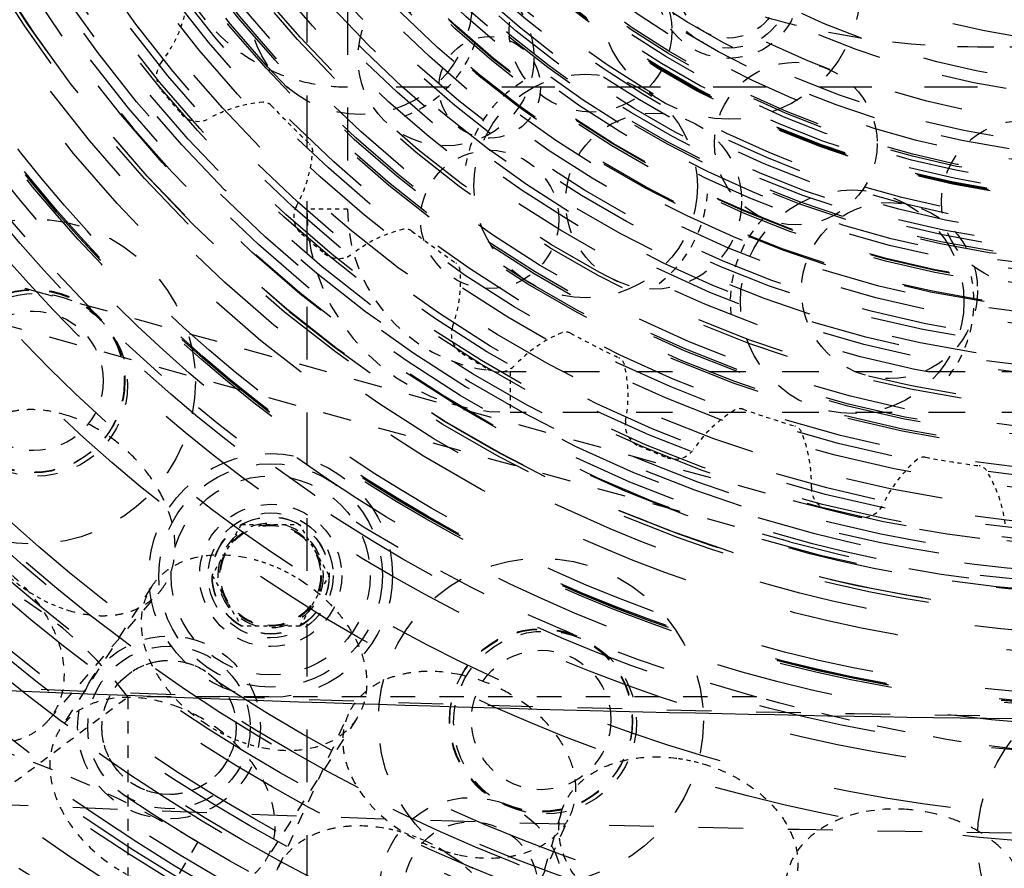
# Model space of a CAD drawing. Header units: millimetres. Extents: x 14186 to 17588, y 1400 to 3805.
# Tile 136 of 256: x 16373 to 16397, y 2681 to 2702. Entities that reach past the tile are written whole.
import ezdxf

# ---------------------------------------------------------------- set-up
doc = ezdxf.new("R2010")
doc.units = ezdxf.units.MM
doc.linetypes.add('HIDDEN', pattern=[0.2, 0.1, -0.1])
for name, color, linetype in [('1_13_1', 7, 'Continuous'), ('1_17', 7, 'Continuous'), ('1_29', 7, 'Continuous'), ('1_31', 7, 'Continuous'), ('1_32', 7, 'Continuous'), ('1_35', 7, 'Continuous'), ('1_38', 7, 'Continuous'), ('1_40', 7, 'Continuous'), ('1_47', 7, 'Continuous'), ('1_51', 7, 'Continuous'), ('1_6', 7, 'Continuous'), ('1_71', 7, 'Continuous'), ('1_73', 7, 'Continuous'), ('1_80', 7, 'Continuous'), ('1_80_14', 7, 'Continuous'), ('1_80_146', 7, 'Continuous'), ('1_80_153', 7, 'Continuous'), ('1_80_2', 7, 'Continuous'), ('1_80_5', 7, 'Continuous'), ('1_80_55', 7, 'Continuous'), ('DEFAULT_2', 8, 'HIDDEN')]:
    doc.layers.add(name, color=color, linetype=linetype)
doc.layers.add('dim', color=82, linetype='Continuous', lineweight=9)
doc.styles.get("Standard").update_dxf_attribs({"font": 'arial.ttf'})
doc.dimstyles.new('ISO-25', dxfattribs={"dimtxt": 2.5, "dimasz": 2.5, "dimexe": 1.25, "dimexo": 0.625, "dimtad": 1, "dimtxsty": 'Standard', "dimcen": 2.5, "dimadec": 0, "dimazin": 0, "dimtfac": 1, "dimtmove": 0, "dimatfit": 3, "dimfxl": 1, "dimarcsym": 0})

# ---------------------------------------------------------------- blocks, each defined once
blk = doc.blocks.new('*D24')
at = {"layer": 'Defpoints', "color": 0, "transparency": 16777216}
for p in [(16328.859, 2985.593), (16472.816, 2454.767)]:
    blk.add_point(p, dxfattribs=at)
at = {"layer": 'dim', "color": 0, "linetype": 'Continuous', "lineweight": -2, "transparency": 16777216}
for p, q in [((16322.578, 3008.756), (16316.296, 3031.92)), ((16328.859, 2985.593), (16472.816, 2454.767)), ((16510.019, 2317.586), (16479.098, 2431.603))]:
    blk.add_line(p, q, dxfattribs=at)
at = {"layer": 'dim', "color": 0, "transparency": 16777216}
for points in [[(16326.438, 3009.803), (16318.717, 3007.709), (16328.859, 2985.593)], [(16482.958, 2432.65), (16475.237, 2430.556), (16472.816, 2454.767)]]:
    blk.add_solid(points, dxfattribs=at)
at = {"layer": 'dim', "color": 0, "transparency": 16777216, "insert": (16518.28, 2368.594), "char_height": 30, "attachment_point": 5, "rotation": 285.1733}
blk.add_mtext('360%%D', dxfattribs=at)
blk = doc.blocks.new('*D27')
at = {"layer": 'Defpoints', "color": 0, "transparency": 16777216}
for p in [(17053.851, 3119.687), (16297.825, 2320.672)]:
    blk.add_point(p, dxfattribs=at)
at = {"layer": 'dim', "color": 0, "linetype": 'Continuous', "lineweight": -2, "transparency": 16777216}
for p, q in [((17253.469, 3330.657), (17070.346, 3137.12)), ((16297.825, 2320.672), (17053.851, 3119.687)), ((16281.33, 2303.239), (16264.835, 2285.806))]:
    blk.add_line(p, q, dxfattribs=at)
at = {"layer": 'dim', "color": 0, "transparency": 16777216}
for points in [[(17067.44, 3139.87), (17073.251, 3134.371), (17053.851, 3119.687)], [(16278.424, 2305.989), (16284.235, 2300.49), (16297.825, 2320.672)]]:
    blk.add_solid(points, dxfattribs=at)
at = {"layer": 'dim', "color": 0, "transparency": 16777216, "insert": (17191.287, 3297.171), "char_height": 30, "attachment_point": 5, "rotation": 46.5835}
blk.add_mtext('∅1100', dxfattribs=at)
blk = doc.blocks.new('*D28')
at = {"layer": 'Defpoints', "color": 0, "transparency": 16777216}
for p in [(17217.995, 2998.669), (16133.681, 2441.691)]:
    blk.add_point(p, dxfattribs=at)
at = {"layer": 'dim', "color": 0, "linetype": 'Continuous', "lineweight": -2, "transparency": 16777216}
for p, q in [((17380.14, 3081.958), (17239.343, 3009.635)), ((16133.681, 2441.691), (17217.995, 2998.669)), ((16112.333, 2430.725), (16090.984, 2419.759))]:
    blk.add_line(p, q, dxfattribs=at)
at = {"layer": 'dim', "color": 0, "transparency": 16777216}
for points in [[(17237.515, 3013.193), (17241.17, 3006.077), (17217.995, 2998.669)], [(16110.505, 2434.283), (16114.16, 2427.167), (16133.681, 2441.691)]]:
    blk.add_solid(points, dxfattribs=at)
at = {"layer": 'dim', "color": 0, "transparency": 16777216, "insert": (17310.293, 3070.985), "char_height": 30, "attachment_point": 5, "rotation": 27.1882}
blk.add_mtext('∅1219', dxfattribs=at)

msp = doc.modelspace()

# ---------------------------------------------------------------- linework, layer by layer
for centre, radius in [((16675.838, 2720.18), 609.5), ((16675.838, 2720.18), 550), ((16400.838, 2720.18), 275)]:
    msp.add_circle(centre, radius)
at = {"color": 7, "linetype": 'Continuous'}
for points, knots in [([(16397.714, 2684.637), (16390.771, 2684.726), (16363.011, 2685.439), (16335.288, 2687.581), (16314.602, 2689.986)], [0, 0, 0, 0, 0.250041, 1, 1, 1, 1]), ([(16314.03, 2685.221), (16320.969, 2684.415), (16348.76, 2681.545), (16376.7, 2680.107), (16397.65, 2679.839)], [0, 0, 0, 0, 0.250039, 1, 1, 1, 1]), ([(16506.496, 2678.869), (16473.24, 2675.491), (16406.25, 2672.793), (16339.431, 2678.274), (16306.342, 2683.031)], [0, 0, 0, 0, 0.499984, 1, 1, 1, 1])]:
    msp.add_open_spline(points, degree=3, knots=knots, dxfattribs=at)
at = {"layer": '1_13_1', "color": 8, "linetype": 'HIDDEN', "ltscale": 3}
for p, q in [((16376.519, 2687.887), (16374.263, 2684.378)), ((16381.566, 2684.644), (16379.311, 2681.134))]:
    msp.add_line(p, q, dxfattribs=at)
at = {"layer": '1_13_1', "color": 8, "linetype": 'HIDDEN', "ltscale": 2}
for points, knots in [([(16376.519, 2687.888), (16376.573, 2687.973), (16376.702, 2688.134), (16376.942, 2688.335), (16377.225, 2688.494), (16377.661, 2688.646), (16378.284, 2688.708), (16378.788, 2688.629), (16379.042, 2688.561)], [0, 0, 0, 0, 0.109123, 0.220409, 0.335731, 0.456465, 0.716121, 1, 1, 1, 1]), ([(16380.189, 2688.05), (16380.514, 2687.841), (16380.957, 2687.464), (16381.405, 2686.864), (16381.648, 2686.397), (16381.792, 2685.922), (16381.831, 2685.459), (16381.772, 2685.091), (16381.671, 2684.825), (16381.604, 2684.702), (16381.566, 2684.644)], [0, 0, 0, 0, 0.28672, 0.423847, 0.553836, 0.675631, 0.789329, 0.896419, 0.948454, 1, 1, 1, 1]), ([(16377.895, 2684.481), (16377.57, 2684.69), (16377.128, 2685.067), (16376.679, 2685.667), (16376.436, 2686.134), (16376.292, 2686.609), (16376.253, 2687.073), (16376.312, 2687.44), (16376.414, 2687.706), (16376.481, 2687.829), (16376.519, 2687.888)], [0, 0, 0, 0, 0.28672, 0.423847, 0.553836, 0.675631, 0.789329, 0.896419, 0.948454, 1, 1, 1, 1]), ([(16376.787, 2685.052), (16376.532, 2685.119), (16376.029, 2685.198), (16375.406, 2685.137), (16374.97, 2684.984), (16374.687, 2684.826), (16374.446, 2684.624), (16374.318, 2684.463), (16374.263, 2684.378)], [0, 0, 0, 0, 0.283877, 0.543532, 0.664267, 0.779589, 0.890876, 1, 1, 1, 1]), ([(16381.566, 2684.644), (16381.511, 2684.558), (16381.383, 2684.397), (16381.142, 2684.196), (16380.859, 2684.037), (16380.423, 2683.885), (16379.8, 2683.823), (16379.297, 2683.902), (16379.042, 2683.97)], [0, 0, 0, 0, 0.109123, 0.220409, 0.335731, 0.456465, 0.716121, 1, 1, 1, 1]), ([(16374.263, 2684.378), (16374.225, 2684.319), (16374.158, 2684.197), (16374.057, 2683.93), (16373.998, 2683.563), (16374.037, 2683.099), (16374.181, 2682.625), (16374.424, 2682.157), (16374.872, 2681.557), (16375.315, 2681.18), (16375.64, 2680.971)], [0, 0, 0, 0, 0.051546, 0.103582, 0.210671, 0.324369, 0.446163, 0.576152, 0.713279, 1, 1, 1, 1]), ([(16376.787, 2680.46), (16377.041, 2680.392), (16377.545, 2680.313), (16378.168, 2680.375), (16378.604, 2680.528), (16378.887, 2680.686), (16379.127, 2680.887), (16379.256, 2681.049), (16379.311, 2681.134)], [0, 0, 0, 0, 0.283877, 0.543533, 0.664268, 0.77959, 0.890876, 1, 1, 1, 1])]:
    msp.add_open_spline(points, degree=3, knots=knots, dxfattribs=at)
at = {"layer": '1_13_1', "color": 8, "linetype": 'HIDDEN', "ltscale": 0.9}
for points, knots in [([(16379.042, 2688.561), (16379.142, 2688.535), (16379.543, 2688.41), (16379.923, 2688.221), (16380.189, 2688.05)], [0, 0, 0, 0, 0.245467, 1, 1, 1, 1]), ([(16379.042, 2683.97), (16378.943, 2683.996), (16378.542, 2684.121), (16378.162, 2684.31), (16377.895, 2684.481)], [0, 0, 0, 0, 0.245467, 1, 1, 1, 1]), ([(16375.64, 2680.971), (16375.73, 2680.914), (16376.091, 2680.7), (16376.484, 2680.541), (16376.787, 2680.46)], [0, 0, 0, 0, 0.253888, 1, 1, 1, 1])]:
    msp.add_open_spline(points, degree=3, knots=knots, dxfattribs=at)
at = {"layer": '1_13_1', "color": 8, "linetype": 'HIDDEN', "ltscale": 3}
msp.add_open_spline([(16379.311, 2681.134), (16379.358, 2681.208), (16379.441, 2681.367), (16379.524, 2681.626), (16379.563, 2681.902), (16379.558, 2682.191), (16379.511, 2682.489), (16379.388, 2682.898), (16379.129, 2683.404), (16378.684, 2683.957), (16378.125, 2684.437), (16377.486, 2684.815), (16377.022, 2684.989), (16376.787, 2685.052)], degree=3, knots=[0, 0, 0, 0, 0.049978, 0.100716, 0.152896, 0.207058, 0.263575, 0.322633, 0.448103, 0.582166, 0.721614, 0.862328, 1, 1, 1, 1], dxfattribs=at)
at = {"layer": '1_17', "color": 8, "linetype": 'HIDDEN', "ltscale": 44}
msp.add_circle((16400.838, 2720.18), 55, dxfattribs=at)
at = {"layer": '1_17', "color": 8, "linetype": 'HIDDEN', "ltscale": 43}
msp.add_circle((16400.838, 2720.18), 54.5, dxfattribs=at)
at = {"layer": '1_17', "color": 8, "linetype": 'HIDDEN', "ltscale": 38}
msp.add_circle((16400.838, 2720.18), 47, dxfattribs=at)
at = {"layer": '1_17', "color": 8, "linetype": 'HIDDEN', "ltscale": 37}
for radius in [46.9, 46.8, 46.143, 46]:
    msp.add_circle((16400.838, 2720.18), radius, dxfattribs=at)
at = {"layer": '1_17', "color": 8, "linetype": 'HIDDEN', "ltscale": 36}
msp.add_circle((16400.838, 2720.18), 45, dxfattribs=at)
at = {"layer": '1_17', "color": 8, "linetype": 'HIDDEN', "ltscale": 35}
msp.add_circle((16400.838, 2720.18), 44.4, dxfattribs=at)
at = {"layer": '1_17', "color": 8, "linetype": 'HIDDEN', "ltscale": 34}
msp.add_circle((16400.838, 2720.18), 42.9, dxfattribs=at)
at = {"layer": '1_29', "color": 8, "linetype": 'HIDDEN'}
for p, q in [((16378.727, 2689.418), (16378.005, 2688.168)), ((16378.727, 2689.418), (16380.17, 2689.418)), ((16380.892, 2688.168), (16380.17, 2689.418)), ((16378.005, 2688.168), (16378.727, 2686.918)), ((16380.17, 2686.918), (16380.892, 2688.168)), ((16380.17, 2686.918), (16378.727, 2686.918))]:
    msp.add_line(p, q, dxfattribs=at)
at = {"layer": '1_29', "color": 8, "linetype": 'HIDDEN', "ltscale": 7}
msp.add_circle((16379.448, 2688.168), 2.75, dxfattribs=at)
at = {"layer": '1_29', "color": 8, "linetype": 'HIDDEN', "ltscale": 6}
msp.add_circle((16379.448, 2688.168), 2.45, dxfattribs=at)
at = {"layer": '1_29', "color": 8, "linetype": 'HIDDEN', "ltscale": 5}
for radius in [1.537, 1.443, 1.437]:
    msp.add_circle((16379.448, 2688.168), radius, dxfattribs=at)
at = {"layer": '1_29', "color": 8, "linetype": 'HIDDEN', "ltscale": 4}
for radius in [1.293, 1.25]:
    msp.add_circle((16379.448, 2688.168), radius, dxfattribs=at)
at = {"layer": '1_31', "color": 8, "linetype": 'HIDDEN', "ltscale": 18}
msp.add_circle((16400.838, 2720.18), 22, dxfattribs=at)
at = {"layer": '1_31', "color": 8, "linetype": 'HIDDEN', "ltscale": 17}
msp.add_circle((16400.838, 2720.18), 21, dxfattribs=at)
at = {"layer": '1_31', "color": 8, "linetype": 'HIDDEN', "ltscale": 16}
for radius in [20.3, 20]:
    msp.add_circle((16400.838, 2720.18), radius, dxfattribs=at)
at = {"layer": '1_32', "color": 8, "linetype": 'HIDDEN', "ltscale": 21}
for radius in [26, 25.7]:
    msp.add_circle((16400.838, 2720.18), radius, dxfattribs=at)
at = {"layer": '1_32', "color": 8, "linetype": 'HIDDEN', "ltscale": 20}
msp.add_circle((16400.838, 2720.18), 25, dxfattribs=at)
at = {"layer": '1_32', "color": 8, "linetype": 'HIDDEN', "ltscale": 19}
for radius in [24.35, 24]:
    msp.add_circle((16400.838, 2720.18), radius, dxfattribs=at)
at = {"layer": '1_35', "color": 8, "linetype": 'HIDDEN', "ltscale": 23}
msp.add_circle((16400.838, 2720.18), 29, dxfattribs=at)
at = {"layer": '1_35', "color": 8, "linetype": 'HIDDEN', "ltscale": 21}
msp.add_circle((16400.838, 2720.18), 26.35, dxfattribs=at)
at = {"layer": '1_38', "color": 8, "linetype": 'HIDDEN', "ltscale": 22}
msp.add_circle((16400.838, 2720.18), 27.183, dxfattribs=at)
at = {"layer": '1_38', "color": 8, "linetype": 'HIDDEN', "ltscale": 20}
for radius in [25.558, 25.531, 25.066, 25.016]:
    msp.add_circle((16400.838, 2720.18), radius, dxfattribs=at)
at = {"layer": '1_40', "color": 8, "linetype": 'HIDDEN', "ltscale": 22}
msp.add_circle((16400.838, 2720.18), 27, dxfattribs=at)
at = {"layer": '1_40', "color": 8, "linetype": 'HIDDEN', "ltscale": 18}
msp.add_circle((16400.838, 2720.18), 22.5, dxfattribs=at)
at = {"layer": '1_47', "color": 8, "linetype": 'HIDDEN', "ltscale": 3}
for p, q in [((16379.629, 2680.96), (16381.362, 2684.755)), ((16385.086, 2678.468), (16386.82, 2682.263))]:
    msp.add_line(p, q, dxfattribs=at)
at = {"layer": '1_47', "color": 8, "linetype": 'HIDDEN', "ltscale": 2}
for points, knots in [([(16384.091, 2685.728), (16383.8, 2685.788), (16383.359, 2685.829), (16382.792, 2685.766), (16382.406, 2685.665), (16382.061, 2685.509), (16381.764, 2685.303), (16381.525, 2685.052), (16381.408, 2684.857), (16381.362, 2684.755)], [0, 0, 0, 0, 0.285695, 0.420101, 0.547666, 0.668365, 0.782895, 0.892724, 1, 1, 1, 1]), ([(16381.362, 2684.755), (16381.333, 2684.692), (16381.284, 2684.561), (16381.221, 2684.283), (16381.215, 2683.911), (16381.32, 2683.457), (16381.53, 2683.008), (16381.837, 2682.58), (16382.366, 2682.05), (16382.858, 2681.74), (16383.209, 2681.579)], [0, 0, 0, 0, 0.051546, 0.103582, 0.210671, 0.32437, 0.446164, 0.576153, 0.713279, 1, 1, 1, 1]), ([(16384.091, 2681.29), (16384.381, 2681.23), (16384.822, 2681.189), (16385.389, 2681.252), (16385.775, 2681.353), (16386.121, 2681.509), (16386.417, 2681.715), (16386.656, 2681.966), (16386.773, 2682.161), (16386.82, 2682.263)], [0, 0, 0, 0, 0.285696, 0.420103, 0.547668, 0.668366, 0.782895, 0.892724, 1, 1, 1, 1]), ([(16379.629, 2680.96), (16379.675, 2681.062), (16379.792, 2681.257), (16380.031, 2681.508), (16380.328, 2681.714), (16380.673, 2681.87), (16381.059, 2681.971), (16381.626, 2682.034), (16382.067, 2681.993), (16382.358, 2681.933)], [0, 0, 0, 0, 0.107275, 0.217104, 0.331634, 0.452332, 0.579896, 0.714303, 1, 1, 1, 1]), ([(16383.239, 2681.644), (16383.59, 2681.483), (16384.082, 2681.173), (16384.611, 2680.643), (16384.918, 2680.215), (16385.128, 2679.766), (16385.233, 2679.312), (16385.227, 2678.94), (16385.165, 2678.662), (16385.115, 2678.531), (16385.086, 2678.468)], [0, 0, 0, 0, 0.286719, 0.423845, 0.553835, 0.67563, 0.789329, 0.896419, 0.948454, 1, 1, 1, 1]), ([(16381.476, 2677.784), (16381.125, 2677.945), (16380.633, 2678.255), (16380.104, 2678.785), (16379.797, 2679.213), (16379.587, 2679.662), (16379.482, 2680.116), (16379.488, 2680.488), (16379.551, 2680.766), (16379.6, 2680.897), (16379.629, 2680.96)], [0, 0, 0, 0, 0.286719, 0.423845, 0.553835, 0.67563, 0.789329, 0.896419, 0.948454, 1, 1, 1, 1])]:
    msp.add_open_spline(points, degree=3, knots=knots, dxfattribs=at)
at = {"layer": '1_47', "color": 8, "linetype": 'HIDDEN', "ltscale": 3}
msp.add_open_spline([(16386.82, 2682.263), (16386.854, 2682.339), (16386.911, 2682.497), (16386.957, 2682.749), (16386.962, 2683.01), (16386.916, 2683.375), (16386.752, 2683.838), (16386.417, 2684.36), (16385.957, 2684.835), (16385.398, 2685.237), (16384.769, 2685.546), (16384.318, 2685.681), (16384.091, 2685.728)], degree=3, knots=[0, 0, 0, 0, 0.050251, 0.101184, 0.153416, 0.207453, 0.322006, 0.446233, 0.57912, 0.718104, 0.859685, 1, 1, 1, 1], dxfattribs=at)
at = {"layer": '1_47', "color": 8, "linetype": 'HIDDEN', "ltscale": 0.7}
for points, knots in [([(16382.358, 2681.933), (16382.433, 2681.918), (16382.734, 2681.846), (16383.027, 2681.74), (16383.239, 2681.644)], [0, 0, 0, 0, 0.247542, 1, 1, 1, 1]), ([(16383.209, 2681.579), (16383.28, 2681.547), (16383.565, 2681.426), (16383.864, 2681.337), (16384.091, 2681.29)], [0, 0, 0, 0, 0.252085, 1, 1, 1, 1])]:
    msp.add_open_spline(points, degree=3, knots=knots, dxfattribs=at)
at = {"layer": '1_51', "color": 8, "linetype": 'HIDDEN', "ltscale": 33}
for radius in [41.9, 41.4]:
    msp.add_circle((16400.838, 2720.18), radius, dxfattribs=at)
at = {"layer": '1_51', "color": 8, "linetype": 'HIDDEN', "ltscale": 31}
msp.add_circle((16400.838, 2720.18), 38.657, dxfattribs=at)
at = {"layer": '1_51', "color": 8, "linetype": 'HIDDEN', "ltscale": 27}
for radius in [34, 33.5]:
    msp.add_circle((16400.838, 2720.18), radius, dxfattribs=at)
at = {"layer": '1_51', "color": 8, "linetype": 'HIDDEN', "ltscale": 26}
msp.add_circle((16400.838, 2720.18), 32.5, dxfattribs=at)
at = {"layer": '1_51', "color": 8, "linetype": 'HIDDEN', "ltscale": 4}
for centre, radius in [((16373.614, 2692.956), 1.716), ((16379.448, 2688.168), 1.23), ((16386.104, 2684.611), 1.716)]:
    msp.add_circle(centre, radius, dxfattribs=at)
at = {"layer": '1_51', "color": 8, "linetype": 'HIDDEN', "ltscale": 29}
msp.add_arc((16400.838, 2720.18), 38, 356.25, 341.25, dxfattribs=at)
at = {"layer": '1_51', "color": 8, "linetype": 'HIDDEN', "ltscale": 25}
msp.add_arc((16400.838, 2720.18), 33, 356.25, 341.25, dxfattribs=at)
at = {"layer": '1_6', "color": 8, "linetype": 'HIDDEN', "ltscale": 19}
msp.add_circle((16400.838, 2720.18), 24, dxfattribs=at)
at = {"layer": '1_6', "color": 8, "linetype": 'HIDDEN', "ltscale": 15}
msp.add_circle((16400.838, 2720.18), 19, dxfattribs=at)
at = {"layer": '1_71', "color": 8, "linetype": 'HIDDEN', "ltscale": 3}
msp.add_line((16386.601, 2682.344), (16385.426, 2678.341), dxfattribs=at)
at = {"layer": '1_71', "color": 8, "linetype": 'HIDDEN', "ltscale": 2}
for points, knots in [([(16386.602, 2682.344), (16386.636, 2682.46), (16386.734, 2682.688), (16386.962, 2682.991), (16387.263, 2683.249), (16387.627, 2683.454), (16388.044, 2683.602), (16388.665, 2683.72), (16389.155, 2683.709), (16389.48, 2683.664)], [0, 0, 0, 0, 0.105761, 0.214469, 0.328523, 0.449441, 0.577769, 0.713188, 1, 1, 1, 1]), ([(16390.078, 2683.534), (16390.448, 2683.425), (16390.979, 2683.188), (16391.578, 2682.739), (16391.943, 2682.359), (16392.215, 2681.944), (16392.384, 2681.51), (16392.43, 2681.141), (16392.408, 2680.857), (16392.378, 2680.72), (16392.358, 2680.654)], [0, 0, 0, 0, 0.28672, 0.423847, 0.553837, 0.675631, 0.789329, 0.896419, 0.948454, 1, 1, 1, 1]), ([(16388.882, 2679.463), (16388.511, 2679.572), (16387.98, 2679.809), (16387.381, 2680.259), (16387.017, 2680.639), (16386.745, 2681.053), (16386.576, 2681.487), (16386.53, 2681.857), (16386.552, 2682.141), (16386.582, 2682.278), (16386.602, 2682.344)], [0, 0, 0, 0, 0.28672, 0.423847, 0.553837, 0.675631, 0.789329, 0.896419, 0.948454, 1, 1, 1, 1])]:
    msp.add_open_spline(points, degree=3, knots=knots, dxfattribs=at)
at = {"layer": '1_71', "color": 8, "linetype": 'HIDDEN', "ltscale": 0.4}
msp.add_open_spline([(16389.48, 2683.664), (16389.53, 2683.656), (16389.732, 2683.624), (16389.931, 2683.577), (16390.078, 2683.534)], degree=3, knots=[0, 0, 0, 0, 0.248937, 1, 1, 1, 1], dxfattribs=at)
at = {"layer": '1_73', "color": 8, "linetype": 'HIDDEN', "ltscale": 2}
msp.add_open_spline([(16395.1, 2682.408), (16394.743, 2682.434), (16394.207, 2682.405), (16393.542, 2682.219), (16393.101, 2682.018), (16392.726, 2681.757), (16392.429, 2681.445), (16392.222, 2681.09), (16392.15, 2680.832), (16392.131, 2680.703)], degree=3, knots=[0, 0, 0, 0, 0.287152, 0.423483, 0.552631, 0.673927, 0.78772, 0.895533, 1, 1, 1, 1], dxfattribs=at)
at = {"layer": '1_73', "color": 8, "linetype": 'HIDDEN', "ltscale": 3}
msp.add_open_spline([(16398.07, 2679.849), (16398.08, 2679.922), (16398.091, 2680.071), (16398.073, 2680.296), (16398.023, 2680.521), (16397.911, 2680.822), (16397.689, 2681.184), (16397.317, 2681.569), (16396.851, 2681.897), (16396.312, 2682.156), (16395.721, 2682.333), (16395.309, 2682.394), (16395.1, 2682.408)], degree=3, knots=[0, 0, 0, 0, 0.051008, 0.102563, 0.155172, 0.20927, 0.322973, 0.445322, 0.576112, 0.713846, 0.856116, 1, 1, 1, 1], dxfattribs=at)
at = {"layer": '1_80', "color": 8, "linetype": 'HIDDEN', "ltscale": 19}
msp.add_circle((16400.838, 2720.18), 24.35, dxfattribs=at)
at = {"layer": '1_80', "color": 8, "linetype": 'HIDDEN', "ltscale": 18}
for radius in [22.85, 22.823, 22.4, 22.35]:
    msp.add_circle((16400.838, 2720.18), radius, dxfattribs=at)
at = {"layer": '1_80_14', "color": 8, "linetype": 'HIDDEN', "ltscale": 5}
msp.add_circle((16387.319, 2701.572), 2, dxfattribs=at)
at = {"layer": '1_80_146', "color": 8, "linetype": 'HIDDEN', "ltscale": 5}
msp.add_circle((16394.675, 2695.178), 2.166, dxfattribs=at)
at = {"layer": '1_80_153', "color": 8, "linetype": 'HIDDEN', "ltscale": 34}
for radius in [42.5, 42]:
    msp.add_circle((16400.838, 2720.18), radius, dxfattribs=at)
at = {"layer": '1_80_153', "color": 8, "linetype": 'HIDDEN', "ltscale": 28}
msp.add_circle((16400.838, 2720.18), 35.3, dxfattribs=at)
at = {"layer": '1_80_153', "color": 8, "linetype": 'HIDDEN', "ltscale": 27}
for radius in [34, 33.5]:
    msp.add_circle((16400.838, 2720.18), radius, dxfattribs=at)
at = {"layer": '1_80_153', "color": 8, "linetype": 'HIDDEN', "ltscale": 26}
msp.add_circle((16400.838, 2720.18), 33, dxfattribs=at)
at = {"layer": '1_80_153', "color": 8, "linetype": 'HIDDEN', "ltscale": 25}
for radius in [31.33, 30.83]:
    msp.add_circle((16400.838, 2720.18), radius, dxfattribs=at)
at = {"layer": '1_80_153', "color": 8, "linetype": 'HIDDEN', "ltscale": 5}
for centre in [(16373.614, 2692.956), (16386.104, 2684.611)]:
    msp.add_circle(centre, 2.25, dxfattribs=at)
at = {"layer": '1_80_153', "color": 8, "linetype": 'HIDDEN', "ltscale": 7}
msp.add_circle((16379.448, 2688.168), 3, dxfattribs=at)
at = {"layer": '1_80_153', "color": 8, "linetype": 'HIDDEN', "ltscale": 4}
msp.add_circle((16379.448, 2688.168), 1.75, dxfattribs=at)
at = {"layer": '1_80_2', "color": 8, "linetype": 'HIDDEN', "ltscale": 5}
msp.add_circle((16397.955, 2697.361), 2, dxfattribs=at)
at = {"layer": '1_80_5', "color": 8, "linetype": 'HIDDEN', "ltscale": 19}
msp.add_circle((16400.838, 2720.18), 24.35, dxfattribs=at)
at = {"layer": '1_80_5', "color": 8, "linetype": 'HIDDEN', "ltscale": 18}
for radius in [22.85, 22.823, 22.4, 22.35]:
    msp.add_circle((16400.838, 2720.18), radius, dxfattribs=at)
at = {"layer": '1_80_55', "color": 8, "linetype": 'HIDDEN', "ltscale": 7}
msp.add_circle((16387.199, 2697.751), 2.75, dxfattribs=at)
at = {"layer": 'DEFAULT_2', "color": 8, "linetype": 'HIDDEN', "ltscale": 13}
for p, q in [((16380.338, 2770.18), (16380.338, 2670.18)), ((16381.338, 2738.68), (16381.338, 2697.18)), ((16422.838, 2700.18), (16381.338, 2700.18))]:
    msp.add_line(p, q, dxfattribs=at)
at = {"layer": 'DEFAULT_2', "color": 8, "linetype": 'HIDDEN', "ltscale": 7}
for p, q in [((16336.967, 2705.302), (16392.489, 2689.962)), ((16392.222, 2688.998), (16336.701, 2704.338))]:
    msp.add_line(p, q, dxfattribs=at)
at = {"layer": 'DEFAULT_2', "color": 8, "linetype": 'HIDDEN', "ltscale": 4}
msp.add_line((16396.838, 2701.18), (16404.838, 2701.18), dxfattribs=at)
at = {"layer": 'DEFAULT_2', "color": 8, "linetype": 'HIDDEN', "ltscale": 0.7}
for p, q in [((16381.338, 2697.18), (16380.338, 2697.18)), ((16385.338, 2693.18), (16385.338, 2692.18))]:
    msp.add_line(p, q, dxfattribs=at)
at = {"layer": 'DEFAULT_2', "color": 8, "linetype": 'HIDDEN', "ltscale": 9}
for p, q in [((16416.338, 2693.18), (16385.338, 2693.18)), ((16416.338, 2692.18), (16385.338, 2692.18))]:
    msp.add_line(p, q, dxfattribs=at)
at = {"layer": 'DEFAULT_2', "color": 8, "linetype": 'HIDDEN', "ltscale": 3}
for p, q in [((16373.973, 2684.595), (16376.705, 2687.748)), ((16375.939, 2685.18), (16375.939, 2679.18)), ((16377.659, 2681.608), (16374.826, 2676.894))]:
    msp.add_line(p, q, dxfattribs=at)
at = {"layer": 'DEFAULT_2', "color": 8, "linetype": 'HIDDEN', "ltscale": 2}
msp.add_line((16372.838, 2682.853), (16375.939, 2685.18), dxfattribs=at)
at = {"layer": 'DEFAULT_2', "color": 8, "linetype": 'HIDDEN', "ltscale": 6}
msp.add_line((16391.401, 2685.18), (16375.939, 2685.18), dxfattribs=at)
at = {"layer": 'DEFAULT_2', "color": 8, "linetype": 'HIDDEN', "ltscale": 45}
msp.add_circle((16400.838, 2720.18), 56, dxfattribs=at)
at = {"layer": 'DEFAULT_2', "color": 8, "linetype": 'HIDDEN', "ltscale": 44}
for radius in [55.5, 55]:
    msp.add_circle((16400.838, 2720.18), radius, dxfattribs=at)
at = {"layer": 'DEFAULT_2', "color": 8, "linetype": 'HIDDEN', "ltscale": 43}
msp.add_circle((16400.838, 2720.18), 54.5, dxfattribs=at)
at = {"layer": 'DEFAULT_2', "color": 8, "linetype": 'HIDDEN', "ltscale": 38}
for radius in [48, 47.707, 47.5, 47]:
    msp.add_circle((16400.838, 2720.18), radius, dxfattribs=at)
at = {"layer": 'DEFAULT_2', "color": 8, "linetype": 'HIDDEN', "ltscale": 37}
for radius in [46.9, 45.793]:
    msp.add_circle((16400.838, 2720.18), radius, dxfattribs=at)
at = {"layer": 'DEFAULT_2', "color": 8, "linetype": 'HIDDEN', "ltscale": 36}
for radius in [45.5, 45, 44.5]:
    msp.add_circle((16400.838, 2720.18), radius, dxfattribs=at)
at = {"layer": 'DEFAULT_2', "color": 8, "linetype": 'HIDDEN', "ltscale": 35}
for radius in [44, 43.8]:
    msp.add_circle((16400.838, 2720.18), radius, dxfattribs=at)
at = {"layer": 'DEFAULT_2', "color": 8, "linetype": 'HIDDEN', "ltscale": 34}
msp.add_circle((16400.838, 2720.18), 42.5, dxfattribs=at)
at = {"layer": 'DEFAULT_2', "color": 8, "linetype": 'HIDDEN', "ltscale": 33}
msp.add_circle((16400.838, 2720.18), 41.9, dxfattribs=at)
at = {"layer": 'DEFAULT_2', "color": 8, "linetype": 'HIDDEN', "ltscale": 29}
for radius in [36.931, 36.436, 35.75]:
    msp.add_circle((16400.838, 2720.18), radius, dxfattribs=at)
at = {"layer": 'DEFAULT_2', "color": 8, "linetype": 'HIDDEN', "ltscale": 28}
for radius in [35.3, 35.252, 35.25, 35.221, 35]:
    msp.add_circle((16400.838, 2720.18), radius, dxfattribs=at)
at = {"layer": 'DEFAULT_2', "color": 8, "linetype": 'HIDDEN', "ltscale": 27}
for radius in [34, 33.5]:
    msp.add_circle((16400.838, 2720.18), radius, dxfattribs=at)
at = {"layer": 'DEFAULT_2', "color": 8, "linetype": 'HIDDEN', "ltscale": 26}
for radius in [33.086, 33, 32.995, 32.5, 32.25, 32]:
    msp.add_circle((16400.838, 2720.18), radius, dxfattribs=at)
at = {"layer": 'DEFAULT_2', "color": 8, "linetype": 'HIDDEN', "ltscale": 25}
for radius in [31.85, 31.639, 31.25, 30.995]:
    msp.add_circle((16400.838, 2720.18), radius, dxfattribs=at)
at = {"layer": 'DEFAULT_2', "color": 8, "linetype": 'HIDDEN', "ltscale": 24}
for radius in [30.5, 30, 29.7, 29.5]:
    msp.add_circle((16400.838, 2720.18), radius, dxfattribs=at)
at = {"layer": 'DEFAULT_2', "color": 8, "linetype": 'HIDDEN', "ltscale": 23}
for radius in [29.05, 29, 28.75, 28.7, 28.5]:
    msp.add_circle((16400.838, 2720.18), radius, dxfattribs=at)
at = {"layer": 'DEFAULT_2', "color": 8, "linetype": 'HIDDEN', "ltscale": 22}
for radius in [28, 27.916, 27.5, 27.183, 27]:
    msp.add_circle((16400.838, 2720.18), radius, dxfattribs=at)
at = {"layer": 'DEFAULT_2', "color": 8, "linetype": 'HIDDEN', "ltscale": 21}
for radius in [26.833, 26.5, 26]:
    msp.add_circle((16400.838, 2720.18), radius, dxfattribs=at)
at = {"layer": 'DEFAULT_2', "color": 8, "linetype": 'HIDDEN', "ltscale": 20}
for radius in [25.558, 25.531, 25.066, 25.016, 25, 24.667, 24.5]:
    msp.add_circle((16400.838, 2720.18), radius, dxfattribs=at)
at = {"layer": 'DEFAULT_2', "color": 8, "linetype": 'HIDDEN', "ltscale": 19}
for radius in [24.3, 24.124, 24, 23.75, 23.584, 23.45]:
    msp.add_circle((16400.838, 2720.18), radius, dxfattribs=at)
at = {"layer": 'DEFAULT_2', "color": 8, "linetype": 'HIDDEN', "ltscale": 18}
for radius in [22.8, 22.7, 22.5]:
    msp.add_circle((16400.838, 2720.18), radius, dxfattribs=at)
at = {"layer": 'DEFAULT_2', "color": 8, "linetype": 'HIDDEN', "ltscale": 17}
for radius in [21.75, 21.5]:
    msp.add_circle((16400.838, 2720.18), radius, dxfattribs=at)
at = {"layer": 'DEFAULT_2', "color": 8, "linetype": 'HIDDEN', "ltscale": 16}
msp.add_circle((16400.838, 2720.18), 20, dxfattribs=at)
at = {"layer": 'DEFAULT_2', "color": 8, "linetype": 'HIDDEN', "ltscale": 15}
for radius in [19, 18.5]:
    msp.add_circle((16400.838, 2720.18), radius, dxfattribs=at)
at = {"layer": 'DEFAULT_2', "color": 8, "linetype": 'HIDDEN', "ltscale": 8}
for centre, radius in [((16390.713, 2702.643), 3.25), ((16373.598, 2692.94), 4), ((16386.096, 2684.59), 4), ((16400.838, 2681.657), 4)]:
    msp.add_circle(centre, radius, dxfattribs=at)
at = {"layer": 'DEFAULT_2', "color": 8, "linetype": 'HIDDEN', "ltscale": 7}
for centre in [(16381.653, 2702.263), (16393.756, 2694.903)]:
    msp.add_circle(centre, 2.75, dxfattribs=at)
at = {"layer": 'DEFAULT_2', "color": 8, "linetype": 'HIDDEN', "ltscale": 4}
for centre, radius in [((16390.713, 2702.643), 1.75), ((16390.713, 2702.643), 1.25), ((16384.838, 2700.18), 1.25), ((16384.838, 2696.93), 1.7), ((16376.948, 2684.427), 1.65), ((16384.382, 2680.453), 1.65)]:
    msp.add_circle(centre, radius, dxfattribs=at)
at = {"layer": 'DEFAULT_2', "color": 8, "linetype": 'HIDDEN', "ltscale": 5}
for centre, radius in [((16390.713, 2702.643), 1.5), ((16383.762, 2700.906), 2.166), ((16392.371, 2698.795), 2), ((16388.871, 2697.379), 2.166), ((16373.598, 2692.94), 2.25), ((16373.678, 2692.861), 2.25), ((16386.096, 2684.59), 2.25), ((16376.948, 2684.427), 2.25), ((16386.2, 2684.547), 2.25), ((16376.948, 2684.427), 2), ((16384.382, 2680.453), 2.25)]:
    msp.add_circle(centre, radius, dxfattribs=at)
at = {"layer": 'DEFAULT_2', "color": 8, "linetype": 'HIDDEN', "ltscale": 31}
msp.add_arc((16400.838, 2720.18), 56.5, 236.727, 123.273, dxfattribs=at)
at = {"layer": 'DEFAULT_2', "color": 8, "linetype": 'HIDDEN', "ltscale": 27}
for radius in [50.5, 50]:
    msp.add_arc((16400.838, 2720.18), radius, 238.9973, 121.0027, dxfattribs=at)
at = {"layer": 'DEFAULT_2', "color": 8, "linetype": 'HIDDEN', "ltscale": 29}
for radius in [49, 48.5]:
    msp.add_arc((16400.838, 2720.18), radius, 225.4807, 134.5193, dxfattribs=at)
at = {"layer": 'DEFAULT_2', "color": 8, "linetype": 'HIDDEN', "ltscale": 12}
msp.add_arc((16400.838, 2720.18), 36.25, 105.0899, 254.9101, dxfattribs=at)
at = {"layer": 'DEFAULT_2', "color": 8, "linetype": 'HIDDEN', "ltscale": 24}
msp.add_arc((16400.838, 2720.18), 32.475, 194.0749, 165.9251, dxfattribs=at)
at = {"layer": 'DEFAULT_2', "color": 8, "linetype": 'HIDDEN', "ltscale": 15}
for radius in [32.35, 31.35]:
    msp.add_arc((16400.838, 2720.18), radius, 254.5549, 105.4451, dxfattribs=at)
at = {"layer": 'DEFAULT_2', "color": 8, "linetype": 'HIDDEN'}
for centre, radius, start, end in [((16374.171, 2702.8), 3.275, 322.0598, 346.578), ((16379.517, 2696.546), 3.275, 94.482, 118.9803), ((16400.838, 2720.18), 29.58, 223.7255, 226.3146), ((16377.218, 2698.843), 3.275, 331.0598, 355.5347), ((16383.477, 2693.501), 3.275, 103.482, 127.9803), ((16400.838, 2720.18), 29.58, 232.7255, 235.3146), ((16380.847, 2695.411), 3.275, 340.0598, 4.5347), ((16387.864, 2691.114), 3.275, 112.482, 136.9803), ((16384.968, 2692.588), 3.275, 349.0598, 13.5341), ((16392.571, 2689.442), 3.275, 121.482, 145.9803), ((16400.838, 2720.18), 29.58, 250.7255, 253.3146), ((16389.479, 2690.445), 3.275, 358.0598, 22.5347), ((16397.481, 2688.527), 3.275, 130.482, 154.9803), ((16400.838, 2720.18), 29.58, 259.7255, 262.3146), ((16394.271, 2689.035), 3.275, 7.0598, 31.5347)]:
    msp.add_arc(centre, radius, start, end, dxfattribs=at)
at = {"layer": 'DEFAULT_2', "color": 8, "linetype": 'HIDDEN', "ltscale": 2}
for centre, start, end in [((16381.653, 2702.263), 291.3621, 340.6818), ((16387.199, 2697.751), 121.0573, 170.377), ((16387.199, 2697.751), 307.0143, 356.334), ((16393.756, 2694.903), 136.7095, 186.0292), ((16393.756, 2694.903), 322.6665, 11.9862)]:
    msp.add_arc(centre, 3, start, end, dxfattribs=at)
at = {"layer": 'DEFAULT_2', "color": 8, "linetype": 'HIDDEN', "ltscale": 0.5}
for centre, radius, start, end in [((16377.188, 2700.449), 0.55, 142.0598, 219.8384), ((16400.838, 2720.18), 31.35, 219.8384, 221.2017), ((16377.664, 2699.892), 0.55, 221.2017, 298.9803), ((16380.566, 2696.992), 0.55, 151.0598, 228.8384), ((16400.838, 2720.18), 31.35, 228.8384, 230.2017), ((16381.123, 2696.516), 0.55, 230.2017, 307.9803), ((16384.443, 2694.106), 0.55, 160.0598, 237.8384), ((16400.838, 2720.18), 31.35, 237.8384, 239.2017), ((16385.068, 2693.723), 0.55, 239.2017, 316.9803), ((16388.723, 2691.862), 0.55, 169.0598, 246.8384), ((16400.838, 2720.18), 31.35, 246.8384, 248.2017), ((16389.4, 2691.582), 0.55, 248.2017, 325.9803), ((16393.302, 2690.316), 0.55, 178.0598, 255.8384), ((16394.015, 2690.145), 0.55, 257.2017, 334.9803)]:
    msp.add_arc(centre, radius, start, end, dxfattribs=at)
at = {"layer": 'DEFAULT_2', "color": 8, "linetype": 'HIDDEN', "ltscale": 0.2}
for centre, start, end in [((16379.281, 2699.561), 43.7255, 94.482), ((16380.234, 2698.609), 355.481, 46.438), ((16382.772, 2696.443), 52.7255, 103.482), ((16383.862, 2695.651), 4.481, 55.438), ((16386.707, 2693.909), 61.7255, 112.482), ((16387.909, 2693.297), 13.3506, 64.3117), ((16390.991, 2692.022), 70.7255, 121.482), ((16392.273, 2691.606), 22.481, 73.438), ((16395.517, 2690.828), 79.7255, 130.482), ((16396.848, 2690.618), 31.481, 82.438)]:
    msp.add_arc(centre, 0.25, start, end, dxfattribs=at)
at = {"layer": 'DEFAULT_2', "color": 8, "linetype": 'HIDDEN', "ltscale": 4}
msp.add_arc((16385.338, 2697.18), 5, 180, 270, dxfattribs=at)
at = {"layer": 'DEFAULT_2', "color": 8, "linetype": 'HIDDEN', "ltscale": 3}
for centre, radius, start in [((16385.338, 2697.18), 4, 180), ((16375.939, 2685.18), 5, 216.8699), ((16375.939, 2685.18), 6, 216.87)]:
    msp.add_arc(centre, radius, start, 270, dxfattribs=at)
at = {"layer": 'DEFAULT_2', "color": 8, "linetype": 'HIDDEN', "ltscale": 0.9}
msp.add_arc((16400.838, 2720.18), 29.58, 241.7255, 244.3113, dxfattribs=at)
at = {"layer": 'DEFAULT_2', "color": 8, "linetype": 'HIDDEN', "ltscale": 5}
for centre, radius, start, end in [((16367.939, 2679.18), 10, 36.8699, 90), ((16364.782, 2660.18), 25, 58.9973, 79.5009)]:
    msp.add_arc(centre, radius, start, end, dxfattribs=at)
at = {"layer": 'DEFAULT_2', "color": 8, "linetype": 'HIDDEN', "ltscale": 8}
msp.add_open_spline([(16396.838, 2739.18), (16395.596, 2739.178), (16393.106, 2738.936), (16389.52, 2737.846), (16386.213, 2736.08), (16383.317, 2733.701), (16380.938, 2730.804), (16379.171, 2727.498), (16378.083, 2723.91), (16377.715, 2720.18), (16378.083, 2716.449), (16379.171, 2712.862), (16380.938, 2709.556), (16383.317, 2706.659), (16386.213, 2704.28), (16388.971, 2702.807), (16391.313, 2701.969), (16393.726, 2701.363), (16395.596, 2701.183), (16396.838, 2701.18)], degree=3, knots=[0, 0, 0, 0, 0.062498, 0.124993, 0.187488, 0.249983, 0.312478, 0.374973, 0.437467, 0.499962, 0.562457, 0.62495, 0.687445, 0.74994, 0.812435, 0.87493, 0.906214, 0.937502, 1, 1, 1, 1], dxfattribs=at)
at = {"layer": 'DEFAULT_2', "color": 8, "linetype": 'HIDDEN', "ltscale": 4}
msp.add_open_spline([(16381.338, 2700.18), (16381.044, 2700.183), (16380.454, 2700.239), (16379.324, 2700.579), (16378.073, 2701.415), (16377.237, 2702.667), (16376.897, 2703.796), (16376.841, 2704.386), (16376.838, 2704.68)], degree=3, knots=[0, 0, 0, 0, 0.125289, 0.250593, 0.500002, 0.749408, 0.874712, 1, 1, 1, 1], dxfattribs=at)
at = {"layer": 'DEFAULT_2', "color": 8, "linetype": 'HIDDEN', "ltscale": 2}
for points, knots in [([(16374.438, 2692.106), (16374.22, 2692.175), (16373.888, 2692.244), (16373.449, 2692.253), (16373.141, 2692.218), (16372.855, 2692.142), (16372.593, 2692.027), (16372.362, 2691.873), (16372.23, 2691.746), (16372.17, 2691.677)], [0, 0, 0, 0, 0.280651, 0.412671, 0.538897, 0.659716, 0.775959, 0.888862, 1, 1, 1, 1]), ([(16373.095, 2688.163), (16373.387, 2687.91), (16373.771, 2687.474), (16374.13, 2686.816), (16374.304, 2686.319), (16374.379, 2685.829), (16374.352, 2685.364), (16374.241, 2685.008), (16374.102, 2684.76), (16374.018, 2684.647), (16373.973, 2684.595)], [0, 0, 0, 0, 0.28672, 0.423847, 0.553837, 0.675631, 0.789329, 0.896418, 0.948454, 1, 1, 1, 1]), ([(16374.438, 2687.319), (16374.655, 2687.251), (16374.988, 2687.181), (16375.427, 2687.172), (16375.734, 2687.207), (16376.021, 2687.283), (16376.282, 2687.398), (16376.513, 2687.553), (16376.646, 2687.68), (16376.705, 2687.748)], [0, 0, 0, 0, 0.280649, 0.41267, 0.538895, 0.659714, 0.775958, 0.888862, 1, 1, 1, 1]), ([(16373.973, 2684.595), (16373.914, 2684.527), (16373.781, 2684.4), (16373.55, 2684.246), (16373.289, 2684.13), (16373.002, 2684.054), (16372.695, 2684.019), (16372.256, 2684.028), (16371.923, 2684.098), (16371.706, 2684.166)], [0, 0, 0, 0, 0.111137, 0.224039, 0.340282, 0.461101, 0.587327, 0.719347, 1, 1, 1, 1])]:
    msp.add_open_spline(points, degree=3, knots=knots, dxfattribs=at)
at = {"layer": 'DEFAULT_2', "color": 8, "linetype": 'HIDDEN', "ltscale": 3}
for points, knots in [([(16376.705, 2687.748), (16376.766, 2687.819), (16376.877, 2687.974), (16376.999, 2688.236), (16377.075, 2688.525), (16377.104, 2688.833), (16377.086, 2689.156), (16377, 2689.608), (16376.773, 2690.178), (16376.35, 2690.812), (16375.798, 2691.372), (16375.155, 2691.82), (16374.679, 2692.03), (16374.438, 2692.106)], [0, 0, 0, 0, 0.04981, 0.10047, 0.152733, 0.20718, 0.264183, 0.323898, 0.450929, 0.586334, 0.726153, 0.865612, 1, 1, 1, 1]), ([(16376.317, 2682.902), (16376.12, 2682.987), (16375.841, 2683.169), (16375.567, 2683.504), (16375.363, 2683.886), (16375.255, 2684.427), (16375.384, 2685.075), (16375.751, 2685.624), (16376.21, 2685.93), (16376.624, 2686.055), (16377.055, 2686.099), (16377.38, 2686.031), (16377.58, 2685.951)], [0, 0, 0, 0, 0.124892, 0.187634, 0.250375, 0.375192, 0.500022, 0.624852, 0.749663, 0.812394, 0.875128, 1, 1, 1, 1]), ([(16377.58, 2685.951), (16377.777, 2685.866), (16378.056, 2685.685), (16378.329, 2685.349), (16378.533, 2684.968), (16378.641, 2684.426), (16378.512, 2683.779), (16378.146, 2683.23), (16377.686, 2682.923), (16377.272, 2682.798), (16376.842, 2682.754), (16376.516, 2682.823), (16376.317, 2682.902)], [0, 0, 0, 0, 0.124892, 0.187634, 0.250375, 0.375192, 0.500022, 0.624852, 0.749663, 0.812394, 0.875128, 1, 1, 1, 1])]:
    msp.add_open_spline(points, degree=3, knots=knots, dxfattribs=at)
at = {"layer": 'DEFAULT_2', "color": 8, "linetype": 'HIDDEN', "ltscale": 11}
for points, knots in [([(16314.602, 2690.056), (16321.499, 2689.254), (16349.121, 2686.402), (16376.89, 2684.974), (16397.714, 2684.707)], [0, 0, 0, 0, 0.250039, 1, 1, 1, 1]), ([(16397.676, 2681.828), (16390.708, 2681.917), (16362.846, 2682.633), (16335.021, 2684.784), (16314.259, 2687.197)], [0, 0, 0, 0, 0.250041, 1, 1, 1, 1])]:
    msp.add_open_spline(points, degree=3, knots=knots, dxfattribs=at)
at = {"layer": 'DEFAULT_2', "color": 8, "linetype": 'HIDDEN'}
msp.add_open_spline([(16373.048, 2688.109), (16373.152, 2688.02), (16373.573, 2687.689), (16374.058, 2687.439), (16374.438, 2687.319)], degree=3, knots=[0, 0, 0, 0, 0.256492, 1, 1, 1, 1], dxfattribs=at)
at = {"layer": 'DEFAULT_2', "color": 8, "linetype": 'HIDDEN', "ltscale": 7}
msp.add_open_spline([(16410.275, 2685.18), (16407.201, 2684.351), (16400.838, 2683.066), (16394.475, 2684.351), (16391.401, 2685.18)], degree=3, knots=[0, 0, 0, 0, 0.5, 1, 1, 1, 1], dxfattribs=at)
at = {"layer": 'DEFAULT_2', "color": 8, "linetype": 'HIDDEN', "ltscale": 25}
msp.add_open_spline([(16306.588, 2685.005), (16339.597, 2680.258), (16406.255, 2674.787), (16473.083, 2677.476), (16506.259, 2680.844)], degree=3, knots=[0, 0, 0, 0, 0.500015, 1, 1, 1, 1], dxfattribs=at)

# ---------------------------------------------------------------- dimensions: what is measured, and where the dimension line sits
at = {"layer": 'dim'}
dim = msp.add_diameter_dim_2p(p1=(16297.825, 2320.672), p2=(17053.851, 3119.687), dimstyle='ISO-25', override={"dimtxt": 30, "dimasz": 24, "dimexe": 5.997, "dimexo": 5.997, "dimgap": 5.997, "dimdsep": 46, "dimarcsym": 1}, dxfattribs=at)
dim.commit()
dim.dimension.update_dxf_attribs({"geometry": '*D27', "text_midpoint": (17207.379, 3281.945), "dimtype": 131})
dim = msp.add_diameter_dim_2p(p1=(16133.681, 2441.691), p2=(17217.995, 2998.669), dimstyle='ISO-25', override={"dimtxt": 30, "dimasz": 24, "dimexe": 5.997, "dimexo": 5.997, "dimgap": 5.997, "dimdsep": 46, "dimarcsym": 1}, dxfattribs=at)
dim.commit()
dim.dimension.update_dxf_attribs({"geometry": '*D28', "text_midpoint": (17310.293, 3070.985)})
dim = msp.add_diameter_dim_2p(p1=(16328.859, 2985.593), p2=(16472.816, 2454.767), text='360%%D', dimstyle='ISO-25', override={"dimtxt": 30, "dimasz": 24, "dimexe": 5.997, "dimexo": 5.997, "dimgap": 5.997, "dimdsep": 46, "dimarcsym": 1}, dxfattribs=at)
dim.commit()
dim.dimension.update_dxf_attribs({"geometry": '*D24', "text_midpoint": (16518.28, 2368.594)})

doc.saveas('drawing.dxf')
